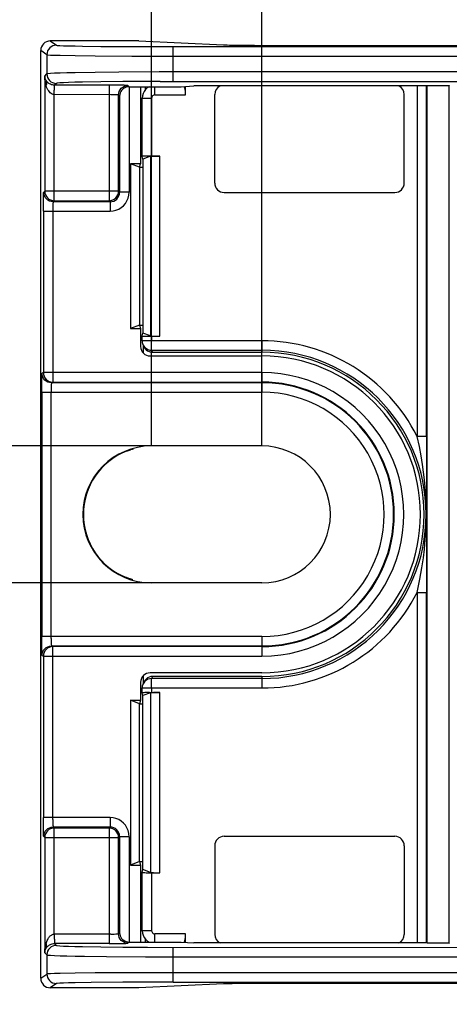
# Model space of a CAD drawing. Header units: millimetres. Extents: x 0 to 210, y 0 to 297.
# Tile 5 of 23: x 60.38 to 64.91, y 139.73 to 150.13. Entities that reach past the tile are written whole.
import ezdxf
from ezdxf.enums import TextEntityAlignment as Align

# ---------------------------------------------------------------- set-up
doc = ezdxf.new("R2010")
doc.units = ezdxf.units.MM
doc.header["$LTSCALE"] = 19.36
doc.layers.get('0').update_dxf_attribs({"linetype": 'CONTINUOUS'})
doc.layers.add('Z_DIM_2D', color=7, linetype='CONTINUOUS')
doc.styles.add('TEXTSTYLE_3', font='helveticaneueltw1g-ltcn.otf')
doc.dimstyles.new('DIMSTYLE_2', dxfattribs={"dimtxt": 2.2, "dimasz": 3.5, "dimexe": 1.5, "dimexo": 0, "dimgap": 0.55, "dimtad": 1, "dimdec": 1, "dimlfac": 3, "dimdsep": 46, "dimtxsty": 'TEXTSTYLE_3', "dimcen": 0.09, "dimclrt": 5, "dimadec": 0, "dimazin": 0, "dimtp": 0.5, "dimtm": 0.5, "dimtfac": 1, "dimtdec": 1, "dimtofl": 0, "dimtmove": 0, "dimatfit": 3, "dimfxl": 0, "dimtolj": 1, "dimarcsym": 0})
doc.dimstyles.new('DIMSTYLE_3', dxfattribs={"dimtxt": 2.2, "dimasz": 3.5, "dimexe": 1.5, "dimexo": 0, "dimgap": 0.55, "dimtad": 1, "dimdec": 1, "dimlfac": 3, "dimdsep": 46, "dimtxsty": 'TEXTSTYLE_3', "dimcen": 0.09, "dimclrt": 5, "dimadec": 0, "dimazin": 0, "dimtp": 0.1, "dimtm": 0.1, "dimtfac": 1, "dimtdec": 1, "dimtofl": 0, "dimtmove": 0, "dimatfit": 3, "dimfxl": 0, "dimtolj": 1, "dimarcsym": 0})

# ---------------------------------------------------------------- blocks, each defined once
blk = doc.blocks.new('*D4')
at = {"layer": 'Z_DIM_2D', "color": 2, "linetype": 'Continuous'}
for p, q in [((54.6, 145.632), (54.6, 150.632)), ((54.6, 150.632), (54.6, 144.909)), ((61.767, 145.632), (53.1, 145.632)), ((54.6, 138.807), (54.6, 144.909)), ((61.767, 144.187), (53.1, 144.187)), ((54.6, 144.187), (54.6, 138.807))]:
    blk.add_line(p, q, dxfattribs=at)
at = {"layer": 'Z_DIM_2D', "color": 5, "linetype": 'Continuous', "style": 'TEXTSTYLE_3'}
blk.add_text('4.3', height=2.2, rotation=90, dxfattribs=at).set_placement((54.05, 142.501), align=Align.RIGHT)
blk = doc.blocks.new('_NONE')
blk = doc.blocks.new('*D6')
at = {"layer": 'Z_DIM_2D', "color": 2, "linetype": 'Continuous'}
for p, q in [((62.933, 145.632), (62.933, 157.409)), ((111.767, 145.626), (111.767, 157.409)), ((62.933, 155.909), (87.35, 155.909)), ((111.767, 155.909), (87.35, 155.909))]:
    blk.add_line(p, q, dxfattribs=at)
at = {"layer": 'Z_DIM_2D', "color": 5, "linetype": 'Continuous', "style": 'TEXTSTYLE_3'}
blk.add_text('146.5', height=2.2, dxfattribs=at).set_placement((87.35, 156.459), align=Align.CENTER)
blk = doc.blocks.new('*D7')
at = {"layer": 'Z_DIM_2D', "color": 2, "linetype": 'Continuous'}
for p, q in [((61.767, 145.632), (61.767, 157.409)), ((62.933, 145.632), (62.933, 157.409)), ((61.767, 155.909), (55.972, 155.909)), ((55.972, 155.909), (62.35, 155.909)), ((67.933, 155.909), (62.35, 155.909)), ((62.933, 155.909), (67.933, 155.909))]:
    blk.add_line(p, q, dxfattribs=at)
at = {"layer": 'Z_DIM_2D', "color": 5, "linetype": 'Continuous', "style": 'TEXTSTYLE_3'}
blk.add_text('3.5', height=2.2, dxfattribs=at).set_placement((59.666, 156.459), align=Align.RIGHT)

msp = doc.modelspace()

# ---------------------------------------------------------------- linework, layer by layer
at = {"color": 9, "linetype": 'Continuous'}
for p, q in [((60.7001, 149.9092), (60.7645, 149.8642)), ((60.6645, 149.7642), (60.6001, 149.8093)), ((60.6645, 149.7642), (60.6645, 149.5612)), ((60.9636, 149.7549), (61.1741, 149.7526)), ((61.1741, 149.7526), (61.5617, 149.7502)), ((61.2355, 149.8526), (61.5933, 149.8502)), ((61.5933, 149.8502), (69.7301, 149.8494)), ((61.9977, 149.4824), (61.9977, 149.8494)), ((61.5617, 149.7502), (69.495, 149.7494)), ((60.642, 149.5387), (60.6645, 149.5612)), ((61.1741, 149.5778), (60.9636, 149.5744)), ((61.4249, 149.5803), (61.1741, 149.5778)), ((61.8499, 149.5822), (61.4249, 149.5803)), ((69.4054, 149.5824), (61.8499, 149.5822)), ((60.6426, 149.5211), (60.642, 149.5387)), ((60.642, 149.5387), (60.642, 148.3221)), ((60.7645, 149.4612), (60.7455, 149.4422)), ((61.3207, 149.4422), (60.7455, 149.4422)), ((61.2355, 149.4778), (61.0414, 149.4744)), ((61.4669, 149.4803), (61.2355, 149.4778)), ((61.3206, 149.4422), (61.3206, 148.2221)), ((61.8594, 149.4822), (61.4669, 149.4803)), ((61.8594, 149.4822), (69.3968, 149.4824)), ((60.742, 149.3422), (60.7426, 149.3644)), ((60.742, 148.2221), (60.742, 149.3422)), ((61.4206, 148.3221), (61.4206, 149.3388)), ((61.4317, 149.3276), (61.4206, 149.3388)), ((61.8031, 149.3396), (61.8031, 149.4259)), ((61.8031, 149.3396), (62.129, 149.3396)), ((64.5716, 149.4346), (64.5716, 145.7328)), ((64.6716, 145.7328), (64.6716, 149.4346)), ((61.4317, 149.3276), (61.4317, 148.3109)), ((61.6698, 149.3062), (61.7698, 149.3062)), ((61.7582, 148.691), (61.7582, 146.7941)), ((61.8578, 146.791), (61.8578, 148.6942)), ((60.6309, 148.3109), (60.642, 148.3221)), ((61.4206, 148.3221), (60.642, 148.3221)), ((61.4206, 148.3221), (61.4317, 148.3109)), ((61.5317, 148.3109), (61.4317, 148.3109)), ((60.742, 148.2221), (60.7309, 148.211)), ((61.3318, 148.211), (60.7309, 148.211)), ((60.742, 148.2221), (61.3206, 148.2221)), ((61.3318, 148.211), (61.3206, 148.2221)), ((61.3318, 148.211), (61.3318, 148.111)), ((60.6275, 148.111), (60.6275, 146.4062)), ((60.6275, 148.111), (61.3318, 148.111)), ((62.9334, 146.7428), (61.6698, 146.7428)), ((61.7698, 146.6428), (61.7698, 146.7428)), ((62.9334, 146.7428), (62.9334, 146.6212)), ((61.7698, 146.6428), (61.7806, 146.6212)), ((61.7698, 146.6428), (62.9334, 146.6428)), ((60.6275, 146.4062), (60.6135, 146.3992)), ((62.9334, 146.4062), (60.6275, 146.4062)), ((62.9335, 146.4062), (62.9335, 146.1993)), ((60.7135, 146.2993), (60.6939, 146.3012)), ((60.7275, 146.3063), (60.7135, 146.2993)), ((60.61, 146.1993), (60.61, 143.6192)), ((60.61, 146.1993), (62.9334, 146.1993)), ((60.7101, 143.5998), (60.71, 146.1993)), ((64.6716, 145.7328), (64.5716, 145.7328)), ((61.544, 145.5915), (61.5456, 145.592)), ((61.5637, 145.5981), (61.5645, 145.5989)), ((61.5053, 145.5774), (61.5088, 145.5788)), ((61.522, 145.5837), (61.5251, 145.5849)), ((61.5251, 145.5849), (61.5281, 145.586)), ((61.5339, 145.588), (61.5351, 145.5884)), ((61.5111, 144.2388), (61.5053, 144.241)), ((61.5529, 144.224), (61.5495, 144.2252)), ((61.5645, 144.2196), (61.5637, 144.2204)), ((64.5716, 144.0856), (64.5716, 140.3838)), ((64.5716, 144.0856), (64.6716, 144.0856)), ((64.6716, 140.3838), (64.6716, 144.0856)), ((62.9334, 143.6192), (60.61, 143.6192)), ((62.9335, 143.6192), (62.9335, 143.4122)), ((60.7135, 143.5192), (60.7275, 143.5122)), ((60.7276, 141.6882), (60.7275, 143.5122)), ((60.6135, 143.4192), (60.6275, 143.4122)), ((60.6275, 143.4122), (60.6275, 141.7075)), ((60.6275, 143.4122), (62.9334, 143.4122)), ((61.7806, 143.1972), (61.7698, 143.1757)), ((61.7698, 143.0757), (61.7698, 143.1757)), ((62.9334, 143.1757), (61.7698, 143.1757)), ((62.9334, 143.1972), (62.9334, 143.0757)), ((61.6698, 143.0757), (62.9334, 143.0757)), ((61.7582, 143.0243), (61.7582, 141.1275)), ((61.8578, 141.1243), (61.8578, 143.0275)), ((61.3318, 141.7075), (60.6275, 141.7075)), ((61.3318, 141.7075), (61.3318, 141.6075)), ((60.7309, 141.6075), (60.742, 141.5964)), ((60.7309, 141.6075), (61.3318, 141.6075)), ((60.742, 140.4763), (60.742, 141.5964)), ((61.3206, 141.5964), (60.742, 141.5964)), ((61.3206, 141.5964), (61.3318, 141.6075)), ((61.3206, 141.5964), (61.3206, 140.3763)), ((60.642, 141.4964), (60.6309, 141.5075)), ((60.642, 141.4964), (60.642, 140.2798)), ((60.642, 141.4964), (61.4206, 141.4964)), ((61.4317, 141.5075), (61.4206, 141.4964)), ((61.4206, 140.4797), (61.4206, 141.4964)), ((61.4317, 141.5075), (61.4317, 140.4908)), ((61.4317, 141.5075), (61.5317, 141.5075)), ((61.7698, 140.5122), (61.6698, 140.5122)), ((61.3399, 140.4764), (60.742, 140.4763)), ((61.4206, 140.4797), (61.4317, 140.4908)), ((61.8031, 140.3926), (61.8031, 140.4789)), ((62.129, 140.4789), (61.8031, 140.4789)), ((60.6521, 140.3625), (60.6561, 140.3774)), ((61.3211, 140.3763), (60.7443, 140.3763)), ((61.2355, 140.3407), (61.4669, 140.3382)), ((61.4669, 140.3382), (61.7249, 140.3366)), ((61.7249, 140.3366), (69.3968, 140.3361)), ((61.9977, 139.9691), (61.9977, 140.3361)), ((60.6645, 140.2573), (60.642, 140.2798)), ((60.6645, 140.2573), (60.6645, 140.0543)), ((61.2952, 140.2393), (61.704, 140.2366)), ((61.704, 140.2366), (69.4054, 140.2361)), ((60.6001, 140.0092), (60.6645, 140.0543)), ((60.9636, 140.0636), (60.8038, 140.0608)), ((61.1741, 140.0659), (60.9636, 140.0636)), ((61.5617, 140.0683), (61.1741, 140.0659)), ((69.495, 140.0691), (61.5617, 140.0683)), ((60.7645, 139.9543), (60.7001, 139.9092)), ((61.1332, 139.9648), (60.9614, 139.9622)), ((61.4669, 139.9677), (61.1332, 139.9648)), ((61.9976, 139.9691), (61.4669, 139.9677)), ((61.9976, 139.9691), (69.7301, 139.9691))]:
    msp.add_line(p, q, dxfattribs=at)
at = {"color": 7, "linetype": 'Continuous'}
for p, q in [((61.6335, 149.9092), (60.7001, 149.9092)), ((61.6335, 149.9092), (62.5282, 149.8684)), ((63.1721, 149.8624), (111.0281, 149.8624)), ((60.6001, 140.0092), (60.6001, 149.8093)), ((60.6633, 149.4817), (60.657, 149.4907)), ((61.3819, 149.442), (61.3207, 149.4422)), ((61.5206, 149.4387), (61.5326, 149.4259)), ((61.5322, 149.4259), (61.5322, 148.3136)), ((61.5322, 149.4259), (62.08, 149.4259)), ((61.6538, 149.4259), (61.6538, 148.6132)), ((61.7003, 149.4259), (61.7003, 149.3903)), ((61.7444, 149.4259), (61.7233, 149.413)), ((62.08, 149.4259), (62.214, 149.4346)), ((62.1289, 149.3404), (62.1291, 149.4291)), ((64.6765, 149.4346), (62.214, 149.4346)), ((62.4356, 148.4092), (62.4356, 149.3449)), ((64.4356, 148.4092), (64.4356, 149.3449)), ((64.6765, 149.4346), (64.6785, 149.4375)), ((64.6785, 140.3809), (64.6785, 149.4375)), ((64.6785, 149.4375), (64.9098, 149.4375)), ((64.9098, 140.3809), (64.9098, 149.4375)), ((64.9098, 149.4375), (64.9119, 149.4346)), ((61.6698, 148.6907), (61.6698, 149.3062)), ((61.7698, 149.3062), (61.7691, 148.6942)), ((61.5475, 148.6132), (61.5475, 146.872)), ((61.6408, 148.5759), (61.5475, 148.6132)), ((61.6538, 148.6132), (61.5475, 148.6132)), ((61.6408, 148.5759), (61.6538, 148.6132)), ((61.6771, 148.6616), (61.6698, 148.6906)), ((61.7582, 148.691), (61.6771, 148.6616)), ((61.6771, 148.6616), (61.6771, 146.8236)), ((61.7691, 148.6942), (61.8578, 148.6942)), ((61.6408, 148.5759), (61.6408, 146.9092)), ((61.6408, 148.5759), (61.6771, 148.5759)), ((62.5356, 148.3092), (64.3356, 148.3092)), ((60.6275, 148.111), (60.6277, 148.1723)), ((61.6408, 146.9092), (61.5475, 146.872)), ((61.5475, 146.872), (61.6538, 146.872)), ((61.6408, 146.9092), (61.6538, 146.872)), ((61.6408, 146.9092), (61.6771, 146.9092)), ((61.6538, 146.872), (61.6538, 146.6825)), ((61.6698, 146.7945), (61.6771, 146.8236)), ((61.6698, 146.7428), (61.6698, 146.7945)), ((61.7582, 146.7941), (61.6771, 146.8236)), ((61.7691, 146.791), (61.7698, 146.7428)), ((61.6803, 146.6981), (61.6911, 146.6765)), ((61.6803, 146.6981), (61.6866, 146.6872)), ((61.6805, 146.6981), (61.6805, 146.6149)), ((61.6911, 146.6766), (61.6999, 146.6622)), ((61.7271, 146.6368), (61.7439, 146.6282)), ((61.7538, 146.5825), (62.9335, 146.5825)), ((61.7806, 146.6212), (62.9334, 146.6212)), ((60.61, 146.1993), (60.6102, 146.2609)), ((62.9335, 146.2993), (60.7135, 146.2993)), ((60.7275, 146.3063), (62.9335, 146.3063)), ((64.6716, 145.7328), (64.6696, 144.9334)), ((61.544, 145.5915), (61.5522, 145.5942)), ((61.5522, 145.5942), (61.563, 145.5977)), ((62.9335, 145.6317), (61.7668, 145.6317)), ((64.6696, 144.9334), (64.6716, 144.0856)), ((61.5111, 144.2388), (61.5048, 144.2412)), ((61.5374, 144.2292), (61.5278, 144.2326)), ((62.9335, 144.1868), (61.7668, 144.1868)), ((60.6111, 143.4784), (60.6104, 143.5288)), ((60.7135, 143.5192), (62.9335, 143.5192)), ((62.9335, 143.5122), (60.7275, 143.5122)), ((61.6805, 143.2035), (61.6805, 143.1204)), ((62.9335, 143.236), (61.7538, 143.236)), ((61.6538, 143.136), (61.6538, 142.9465)), ((61.6717, 143.0952), (61.6698, 143.0757)), ((61.6774, 143.1139), (61.6717, 143.0952)), ((61.6803, 143.1204), (61.6774, 143.1139)), ((61.6803, 143.1204), (61.6911, 143.1419)), ((61.6999, 143.1563), (61.6911, 143.1419)), ((61.7439, 143.1902), (61.7271, 143.1817)), ((62.9334, 143.1972), (61.7806, 143.1972)), ((61.6698, 143.024), (61.6698, 143.0757)), ((61.6771, 142.9949), (61.6698, 143.024)), ((61.7582, 143.0243), (61.6771, 142.9949)), ((61.6771, 141.1569), (61.6771, 142.9949)), ((61.749, 143.0274), (61.8578, 143.0275)), ((61.7698, 143.0757), (61.7691, 143.0275)), ((61.5475, 142.9465), (61.5475, 141.2053)), ((61.6408, 142.9092), (61.5475, 142.9465)), ((61.5475, 142.9465), (61.6538, 142.9465)), ((61.6538, 142.9465), (61.6408, 142.9092)), ((61.6408, 141.2426), (61.6408, 142.9092)), ((61.6408, 142.9092), (61.6771, 142.9092)), ((60.6285, 141.5674), (60.6279, 141.6175)), ((61.5322, 141.5048), (61.5322, 140.3926)), ((62.5356, 141.5092), (64.3356, 141.5092)), ((62.4356, 141.4092), (62.4356, 140.4736)), ((64.4356, 141.4092), (64.4356, 140.4736)), ((61.6408, 141.2426), (61.5475, 141.2053)), ((61.6408, 141.2426), (61.6538, 141.2053)), ((61.6408, 141.2426), (61.6771, 141.2426)), ((61.5475, 141.2053), (61.6538, 141.2053)), ((61.6538, 141.2053), (61.6538, 140.3926)), ((61.6698, 141.1278), (61.6771, 141.1569)), ((61.6698, 140.5122), (61.6698, 141.1278)), ((61.7582, 141.1275), (61.6771, 141.1569)), ((61.7691, 141.1243), (61.7698, 140.5122)), ((61.5183, 140.3936), (61.5326, 140.3925)), ((61.5326, 140.3926), (61.5206, 140.3797)), ((61.5326, 140.3926), (62.08, 140.3926)), ((61.7003, 140.4282), (61.7003, 140.3926)), ((61.7233, 140.4055), (61.7444, 140.3926)), ((62.08, 140.3926), (62.214, 140.3838)), ((62.1144, 140.3903), (62.1171, 140.3957)), ((62.1291, 140.3894), (62.1289, 140.4781)), ((60.7443, 140.3763), (60.7645, 140.3573)), ((61.4105, 140.3767), (61.4608, 140.3773)), ((64.6765, 140.3838), (62.214, 140.3838)), ((64.6785, 140.3809), (64.6765, 140.3838)), ((64.9098, 140.3809), (64.6785, 140.3809)), ((64.9119, 140.3838), (64.9098, 140.3809)), ((61.6335, 139.9092), (60.7001, 139.9092)), ((62.5282, 139.95), (61.6335, 139.9092)), ((111.0281, 139.9561), (63.1721, 139.9561))]:
    msp.add_line(p, q, dxfattribs=at)
at = {"color": 9, "linetype": 'Continuous'}
for points in [[(60.7645, 149.8642), (60.7452, 149.8623), (60.7267, 149.8567), (60.7099, 149.8479), (60.6949, 149.8359), (60.6822, 149.8209), (60.6726, 149.8035), (60.6666, 149.7843), (60.6645, 149.7642)], [(60.7645, 149.8642), (60.7748, 149.8625), (60.7998, 149.8608), (60.8398, 149.8592), (60.8938, 149.8577), (60.9614, 149.8563), (61.0414, 149.8549), (61.2355, 149.8526)], [(60.6645, 149.7642), (60.6753, 149.7625), (60.7024, 149.7609), (60.7454, 149.7593), (60.8038, 149.7577), (60.9636, 149.7549)], [(60.9636, 149.5744), (60.8768, 149.5725), (60.8038, 149.5704), (60.7454, 149.5682), (60.7024, 149.5659), (60.6753, 149.5636), (60.6645, 149.5612)], [(60.6645, 149.5612), (60.6664, 149.5419), (60.672, 149.5234), (60.6808, 149.5066), (60.6928, 149.4916), (60.7077, 149.4789), (60.7252, 149.4693), (60.7443, 149.4633), (60.7645, 149.4612)], [(60.6561, 149.4411), (60.6521, 149.456), (60.6487, 149.4714), (60.646, 149.4875), (60.6439, 149.504), (60.6426, 149.5211)], [(60.657, 149.4907), (60.66, 149.4836), (60.6618, 149.4758), (60.6623, 149.4676), (60.6615, 149.4589), (60.6594, 149.45), (60.6561, 149.4411)], [(60.6762, 149.393), (60.669, 149.407), (60.6622, 149.4231), (60.6561, 149.4411)], [(60.744, 149.4044), (60.7439, 149.4152), (60.7441, 149.4244), (60.7449, 149.4319), (60.7456, 149.4374), (60.7457, 149.4408), (60.7455, 149.4422)], [(61.0414, 149.4744), (60.9613, 149.4725), (60.8938, 149.4704), (60.8398, 149.4683), (60.7998, 149.466), (60.7748, 149.4636), (60.7645, 149.4612)], [(61.4206, 149.3388), (61.4226, 149.3583), (61.4283, 149.3771), (61.4375, 149.3943), (61.4499, 149.4094), (61.465, 149.4218), (61.4823, 149.4311), (61.501, 149.4368), (61.5206, 149.4387)], [(60.742, 149.3422), (60.7307, 149.344), (60.7198, 149.3479), (60.7094, 149.3541), (60.6998, 149.362), (60.6915, 149.3707), (60.6838, 149.3809), (60.6762, 149.393)], [(61.4206, 149.3388), (61.4184, 149.3394), (61.4125, 149.3401), (61.4032, 149.3407), (61.3907, 149.3412), (61.3756, 149.3416), (61.3585, 149.3419), (61.3399, 149.3421), (60.742, 149.3422)], [(60.7426, 149.3644), (60.7431, 149.3855), (60.7435, 149.3953), (60.744, 149.4044)], [(61.8031, 149.3396), (61.7942, 149.3383), (61.7864, 149.3351), (61.7796, 149.3298), (61.7743, 149.323), (61.7711, 149.3152), (61.7698, 149.3062)], [(60.7309, 148.211), (60.7113, 148.2129), (60.6926, 148.2186), (60.6753, 148.2279), (60.6602, 148.2403), (60.6478, 148.2553), (60.6386, 148.2726), (60.6329, 148.2914), (60.6309, 148.3109)], [(60.642, 148.3221), (60.644, 148.3026), (60.6497, 148.2838), (60.6589, 148.2665), (60.6713, 148.2514), (60.6865, 148.2389), (60.7038, 148.2297), (60.7225, 148.224), (60.742, 148.2221)], [(61.3206, 148.2221), (61.3401, 148.224), (61.3589, 148.2297), (61.3762, 148.2389), (61.3913, 148.2514), (61.4038, 148.2665), (61.413, 148.2838), (61.4187, 148.3026), (61.4206, 148.3221)], [(61.3318, 148.111), (61.3635, 148.1136), (61.3937, 148.1208), (61.4226, 148.1329), (61.4493, 148.1492), (61.4731, 148.1696), (61.4935, 148.1933), (61.5098, 148.2199), (61.5219, 148.249), (61.5293, 148.2802), (61.5322, 148.3136)], [(61.3318, 148.211), (61.3513, 148.2129), (61.37, 148.2186), (61.3873, 148.2278), (61.4025, 148.2402), (61.4149, 148.2554), (61.4241, 148.2727), (61.4298, 148.2914), (61.4317, 148.3109)], [(60.7309, 148.211), (60.7302, 148.2087), (60.7296, 148.2028), (60.729, 148.1935), (60.7285, 148.181), (60.7281, 148.166), (60.7277, 148.1488), (60.7276, 148.1303), (60.7275, 146.3063)], [(60.6939, 146.3012), (60.6751, 146.3069), (60.6579, 146.3162), (60.6428, 146.3285), (60.6304, 146.3436), (60.6212, 146.3609), (60.6154, 146.3797), (60.6135, 146.3992)], [(60.6275, 146.4062), (60.6294, 146.3867), (60.6351, 146.368), (60.6443, 146.3507), (60.6568, 146.3355), (60.6719, 146.3231), (60.6892, 146.3139), (60.708, 146.3082), (60.7275, 146.3063)], [(60.711, 146.2696), (60.7106, 146.2545), (60.7103, 146.2373), (60.7101, 146.2187), (60.71, 146.1993)], [(60.7135, 146.2993), (60.7128, 146.2972), (60.7122, 146.2914), (60.7116, 146.2821), (60.711, 146.2696)], [(64.6683, 144.9096), (64.6679, 144.977), (64.6655, 145.0472), (64.6617, 145.1205), (64.6562, 145.1965), (64.6487, 145.2742), (64.6392, 145.3548), (64.6274, 145.4375), (64.6129, 145.5262), (64.595, 145.6251), (64.5716, 145.7328)], [(61.5587, 145.5963), (61.5622, 145.5975), (61.5637, 145.5981)], [(64.5716, 144.0856), (64.6013, 144.2238), (64.622, 144.3458), (64.637, 144.4486), (64.6486, 144.5432), (64.6576, 144.641), (64.6639, 144.7359), (64.6676, 144.825), (64.6683, 144.9096)], [(61.5637, 144.2204), (61.5622, 144.221), (61.5587, 144.2222)], [(60.6135, 143.4192), (60.6154, 143.4388), (60.6212, 143.4576), (60.6304, 143.4748), (60.6428, 143.4899), (60.6579, 143.5023), (60.6751, 143.5116), (60.6939, 143.5173), (60.7135, 143.5192)], [(60.7275, 143.5122), (60.708, 143.5103), (60.6892, 143.5046), (60.6719, 143.4954), (60.6568, 143.4829), (60.6444, 143.4678), (60.6351, 143.4505), (60.6294, 143.4317), (60.6275, 143.4122)], [(60.7101, 143.5998), (60.7103, 143.5812), (60.7106, 143.5639), (60.711, 143.5488), (60.7116, 143.5364), (60.7122, 143.5271), (60.7128, 143.5213), (60.7135, 143.5192)], [(60.7276, 141.6882), (60.7277, 141.6696), (60.7281, 141.6525), (60.7285, 141.6374), (60.729, 141.625), (60.7296, 141.6156), (60.7302, 141.6097), (60.7309, 141.6075)], [(61.5322, 141.5048), (61.5293, 141.5383), (61.5219, 141.5695), (61.5098, 141.5986), (61.4935, 141.6251), (61.4731, 141.6489), (61.4494, 141.6693), (61.4226, 141.6856), (61.3937, 141.6977), (61.3635, 141.7049), (61.3318, 141.7075)], [(60.6309, 141.5075), (60.6329, 141.5271), (60.6386, 141.5459), (60.6478, 141.5631), (60.6602, 141.5782), (60.6753, 141.5906), (60.6926, 141.5999), (60.7113, 141.6056), (60.7309, 141.6075)], [(60.742, 141.5964), (60.7225, 141.5945), (60.7038, 141.5888), (60.6865, 141.5795), (60.6713, 141.5671), (60.6589, 141.552), (60.6497, 141.5347), (60.644, 141.5159), (60.642, 141.4964)], [(61.4206, 141.4964), (61.4187, 141.5159), (61.413, 141.5347), (61.4038, 141.552), (61.3913, 141.5671), (61.3762, 141.5795), (61.3589, 141.5888), (61.3401, 141.5945), (61.3206, 141.5964)], [(61.4317, 141.5075), (61.4298, 141.5271), (61.4241, 141.5458), (61.4149, 141.5631), (61.4025, 141.5783), (61.3873, 141.5907), (61.37, 141.5999), (61.3513, 141.6056), (61.3318, 141.6075)], [(61.7698, 140.5122), (61.7711, 140.5033), (61.7743, 140.4955), (61.7796, 140.4887), (61.7864, 140.4834), (61.7942, 140.4802), (61.8031, 140.4789)], [(60.6561, 140.3774), (60.6599, 140.389), (60.6639, 140.3998), (60.6683, 140.41)], [(60.6683, 140.41), (60.673, 140.4195), (60.6779, 140.4283), (60.683, 140.4363), (60.6884, 140.4437), (60.6939, 140.4504), (60.6997, 140.4564), (60.7057, 140.4616), (60.7118, 140.466), (60.7179, 140.4697), (60.7241, 140.4725), (60.7302, 140.4745), (60.7362, 140.4757), (60.742, 140.4763)], [(60.7421, 140.4763), (60.7427, 140.452), (60.7432, 140.4292)], [(60.7432, 140.4292), (60.7435, 140.4188), (60.7439, 140.4092)], [(60.7439, 140.4092), (60.7439, 140.3987), (60.7438, 140.3903), (60.7434, 140.384), (60.7433, 140.3797), (60.7436, 140.3772), (60.7443, 140.3763)], [(61.3399, 140.4764), (61.3585, 140.4766), (61.3756, 140.4769), (61.3907, 140.4773), (61.4032, 140.4778), (61.4125, 140.4784), (61.4184, 140.479), (61.4206, 140.4797)], [(61.5206, 140.3797), (61.501, 140.3817), (61.4823, 140.3874), (61.465, 140.3966), (61.4499, 140.409), (61.4375, 140.4241), (61.4283, 140.4414), (61.4226, 140.4601), (61.4206, 140.4797)], [(60.642, 140.2798), (60.6426, 140.2974), (60.6439, 140.3145), (60.646, 140.3311), (60.6487, 140.3471), (60.6521, 140.3625)], [(60.657, 140.3277), (60.66, 140.3349), (60.6618, 140.3427), (60.6623, 140.3509), (60.6615, 140.3595), (60.6594, 140.3684), (60.6561, 140.3774)], [(60.7645, 140.3573), (60.7452, 140.3554), (60.7267, 140.3498), (60.7099, 140.341), (60.6949, 140.329), (60.6822, 140.314), (60.6726, 140.2966), (60.6666, 140.2774), (60.6645, 140.2573)], [(60.7645, 140.3573), (60.7748, 140.3548), (60.7998, 140.3525), (60.8398, 140.3502), (60.8938, 140.348), (60.9613, 140.346), (61.0414, 140.344), (61.2355, 140.3407)], [(60.6645, 140.2573), (60.6753, 140.2549), (60.7024, 140.2525), (60.7454, 140.2503), (60.8038, 140.2481), (60.8768, 140.246), (60.9636, 140.2441), (61.0631, 140.2423), (61.2952, 140.2393)], [(60.8038, 140.0608), (60.7454, 140.0592), (60.7024, 140.0576), (60.6753, 140.056), (60.6645, 140.0543)], [(60.6645, 140.0543), (60.6664, 140.035), (60.672, 140.0165), (60.6808, 139.9997), (60.6928, 139.9847), (60.7077, 139.972), (60.7252, 139.9624), (60.7443, 139.9564), (60.7645, 139.9543)], [(60.9614, 139.9622), (60.8938, 139.9608), (60.8398, 139.9592), (60.7998, 139.9576), (60.7748, 139.956), (60.7645, 139.9543)]]:
    msp.add_lwpolyline(points, dxfattribs=at)
at = {"color": 7, "linetype": 'Continuous'}
for points in [[(60.657, 149.4907), (60.6528, 149.498), (60.6493, 149.5056), (60.6464, 149.5135), (60.6442, 149.5216), (60.6428, 149.5301), (60.642, 149.5387)], [(60.7229, 149.4447), (60.7122, 149.4476), (60.7023, 149.4515), (60.6938, 149.4558), (60.6858, 149.4608), (60.6779, 149.4668), (60.6704, 149.4737), (60.6633, 149.4817)], [(60.7455, 149.4422), (60.734, 149.4428), (60.7229, 149.4447)], [(61.5206, 149.4387), (61.5175, 149.4393), (61.5099, 149.4398), (61.4976, 149.4403), (61.4812, 149.4408), (61.4608, 149.4412), (61.4371, 149.4415), (61.3819, 149.442)], [(61.4748, 149.4074), (61.4631, 149.3979), (61.4529, 149.3867), (61.4444, 149.374), (61.4378, 149.3598), (61.4335, 149.3444), (61.4317, 149.3276)], [(61.5326, 149.426), (61.5177, 149.4248), (61.5029, 149.4212), (61.4883, 149.4153), (61.4748, 149.4074)], [(61.6789, 149.3546), (61.6721, 149.3308), (61.6698, 149.3062)], [(61.7233, 149.413), (61.7049, 149.3964), (61.69, 149.3767), (61.6789, 149.3546)], [(62.1289, 149.3404), (62.1284, 149.36), (62.1269, 149.3782), (62.1245, 149.3953), (62.1212, 149.4103), (62.1172, 149.4227), (62.1144, 149.4281)], [(61.7691, 148.6942), (61.749, 148.6941), (61.7306, 148.6939), (61.7135, 148.6936), (61.6985, 148.6931), (61.6863, 148.6926), (61.6772, 148.692), (61.6718, 148.6913), (61.6698, 148.6907)], [(60.6277, 148.1723), (60.6282, 148.2275), (60.6285, 148.2511), (60.6289, 148.2715), (60.6294, 148.2879), (60.6299, 148.3002), (60.6304, 148.3078), (60.6309, 148.3109)], [(61.6698, 146.7945), (61.6718, 146.7938), (61.6772, 146.7932), (61.6863, 146.7926), (61.6985, 146.792), (61.7135, 146.7916), (61.7306, 146.7913), (61.749, 146.7911), (61.8578, 146.791)], [(61.6698, 146.7428), (61.6717, 146.7233), (61.6774, 146.7045), (61.6803, 146.6981)], [(61.6866, 146.6872), (61.6991, 146.6721), (61.7142, 146.6596)], [(61.6999, 146.6622), (61.7123, 146.6482), (61.7271, 146.6368)], [(61.7142, 146.6596), (61.7315, 146.6504), (61.7503, 146.6447), (61.7698, 146.6428)], [(61.7439, 146.6282), (61.7616, 146.6231), (61.7806, 146.6212)], [(60.6102, 146.2609), (60.6107, 146.3163), (60.6111, 146.34), (60.6115, 146.3604), (60.6119, 146.3768), (60.6124, 146.389), (60.613, 146.3964), (60.6135, 146.3992)], [(61.5339, 145.588), (61.5392, 145.5898), (61.544, 145.5915)], [(61.563, 145.5977), (61.565, 145.5983), (61.567, 145.599), (61.5695, 145.5999), (61.5723, 145.601), (61.5755, 145.6023), (61.5774, 145.6032)], [(61.5048, 145.5772), (61.5088, 145.5788), (61.5155, 145.5814), (61.522, 145.5837), (61.5281, 145.586), (61.5339, 145.588)], [(61.5278, 144.2326), (61.5225, 144.2345), (61.5169, 144.2366), (61.5111, 144.2388)], [(61.5626, 144.2209), (61.5495, 144.2252), (61.5458, 144.2264), (61.5418, 144.2277), (61.5374, 144.2292)], [(61.5713, 144.2179), (61.5685, 144.2189), (61.5663, 144.2197), (61.5644, 144.2203), (61.5626, 144.2209)], [(60.6104, 143.5288), (60.6101, 143.5876), (60.61, 143.6192)], [(60.6135, 143.4192), (60.613, 143.4221), (60.6124, 143.4295), (60.6119, 143.4417), (60.6115, 143.4581), (60.6111, 143.4784)], [(61.7142, 143.1588), (61.6991, 143.1464), (61.6866, 143.1312), (61.6803, 143.1204)], [(61.7271, 143.1817), (61.7123, 143.1703), (61.6999, 143.1563)], [(61.7698, 143.1757), (61.7503, 143.1737), (61.7315, 143.1681), (61.7142, 143.1588)], [(61.7806, 143.1972), (61.7616, 143.1954), (61.7439, 143.1902)], [(61.749, 143.0274), (61.7306, 143.0272), (61.7135, 143.0269), (61.6985, 143.0264), (61.6863, 143.0259), (61.6772, 143.0253), (61.6718, 143.0247), (61.6698, 143.024)], [(60.6279, 141.6175), (60.6275, 141.6761), (60.6275, 141.7075)], [(60.6309, 141.5075), (60.6304, 141.5106), (60.6299, 141.5182), (60.6294, 141.5305), (60.6289, 141.547), (60.6285, 141.5674)], [(61.6698, 141.1278), (61.6718, 141.1271), (61.6772, 141.1265), (61.6863, 141.1259), (61.6985, 141.1254), (61.7135, 141.1249), (61.7306, 141.1246), (61.749, 141.1244), (61.8578, 141.1243)], [(61.6698, 140.5122), (61.6721, 140.4876), (61.6789, 140.4638)], [(61.4317, 140.4908), (61.4335, 140.4742), (61.4378, 140.4587), (61.4444, 140.4444), (61.4531, 140.4315), (61.4634, 140.4203), (61.4753, 140.4107), (61.489, 140.4028), (61.5037, 140.397), (61.5183, 140.3936)], [(61.6789, 140.4638), (61.69, 140.4417), (61.705, 140.422), (61.7233, 140.4055)], [(62.1171, 140.3957), (62.1212, 140.4082), (62.1245, 140.4234)], [(62.1245, 140.4234), (62.1269, 140.4405), (62.1284, 140.4586), (62.1289, 140.4781)], [(60.642, 140.2798), (60.6428, 140.2884), (60.6442, 140.2969), (60.6464, 140.305), (60.6493, 140.3129), (60.6528, 140.3205), (60.657, 140.3277)], [(60.657, 140.3277), (60.6632, 140.3365), (60.67, 140.3443), (60.6774, 140.3512), (60.6851, 140.3572), (60.6929, 140.3622)], [(60.6929, 140.3622), (60.7013, 140.3666), (60.7112, 140.3705), (60.7219, 140.3736)], [(60.7219, 140.3736), (60.7329, 140.3755), (60.7443, 140.3763)], [(61.3211, 140.3763), (61.3522, 140.3764), (61.4105, 140.3767)], [(61.4608, 140.3773), (61.4812, 140.3777), (61.4976, 140.3782), (61.5099, 140.3787), (61.5175, 140.3792), (61.5206, 140.3797)]]:
    msp.add_lwpolyline(points, dxfattribs=at)
at = {"color": 9, "linetype": 'Continuous'}
for centre, radius, start, end in [((62.9334, 144.9092), 1.8336, 26.69095, 90), ((62.9334, 144.9092), 1.7336, 270, 90), ((62.9335, 144.9092), 1.497, 269.99972, 90.00028), ((62.9335, 144.9092), 1.39, 270, 90), ((62.9335, 144.9092), 1.29, 269.99934, 90.00078), ((62.9334, 144.9092), 1.8336, 270, 333.30905)]:
    msp.add_arc(centre, radius, start, end, dxfattribs=at)
at = {"color": 7, "linetype": 'Continuous'}
for centre, radius, start, end in [((62.9334, 144.9092), 1.712, 270, 90), ((62.9335, 144.9092), 1.6733, 270, 90), ((62.9335, 144.9092), 1.397, 270, 90), ((61.7668, 144.9092), 0.7225, 90, 270), ((62.9335, 144.9092), 0.7225, 270, 90), ((61.7668, 144.9092), 0.7175, 111.37543, 248.62456)]:
    msp.add_arc(centre, radius, start, end, dxfattribs=at)
for centre, major_axis, ratio, start_param, end_param in [((60.7001, 149.8092), (0.0819, -0.0574), 0.9997731, 2.1816046, 3.7521877), ((63.1721, 149.8705), (0.6667, 0), 0.0122179, 3.403392, 4.712389), ((62.5356, 149.3448), (-0.0707, 0.0707), 0.9998508, -0.3375512, 0.7853235), ((64.3356, 149.3448), (0.0707, 0.0707), 0.9998508, -0.7853235, 0.3375521), ((61.8578, 148.6907), (0.1, 0), 0.0349208, 1.5707963, 3.0455995), ((62.5356, 148.4092), (-0.0707, -0.0707), 0.9998508, -0.7853235, 0.7853235), ((64.3356, 148.4092), (-0.0707, 0.0707), 0.9998508, 2.3562691, 3.9269162), ((61.8578, 146.7945), (0.1, 0), 0.0349208, -3.0455995, -1.5707963), ((61.7538, 146.6825), (0.0574, 0.0819), 0.9997731, 2.1816046, 3.7521877), ((61.7538, 143.1359), (-0.0574, 0.0819), 0.9997731, -0.610595, 0.9599881), ((61.8578, 143.024), (0.1, 0), 0.0349208, 1.5707963, 3.0455995), ((62.5356, 141.4092), (0.0707, -0.0707), 0.9998508, 2.3562691, 3.9269162), ((64.3356, 141.4092), (0.0707, 0.0707), 0.9998508, -0.7853235, 0.7853235), ((61.8578, 141.1278), (0.1, 0), 0.0349208, -3.0455995, -1.5707963), ((62.5356, 140.4736), (-0.0707, -0.0707), 0.9998508, -0.7853235, 0.3375521), ((64.3356, 140.4736), (0.0707, -0.0707), 0.9998508, -0.3375512, 0.7853235), ((60.7001, 140.0092), (-0.0819, -0.0574), 0.9997731, -0.610595, 0.9599881), ((63.1721, 139.9479), (0.6667, 0), 0.0122179, 7.8539816, 9.1629786)]:
    msp.add_ellipse(centre, major_axis=major_axis, ratio=ratio, start_param=start_param, end_param=end_param, dxfattribs=at)

# ---------------------------------------------------------------- dimensions: what is measured, and where the dimension line sits
at = {"layer": 'Z_DIM_2D', "color": 2, "linetype": 'Continuous'}
for base, p1, p2, angle, dimstyle, picture, middle in [((61.7668, 155.9092), (62.9335, 145.6317), (61.7668, 145.6317), 180, 'DIMSTYLE_3', '*D7', (57.8188, 155.9092)), ((62.9335, 155.9092), (111.7668, 145.6259), (62.9335, 145.6317), 180, 'DIMSTYLE_2', '*D6', (87.3501, 155.9092)), ((54.6001, 144.1868), (61.7668, 145.6317), (61.7668, 144.1868), 270, 'DIMSTYLE_3', '*D4', (54.6001, 140.6539))]:
    dim = msp.add_linear_dim(base=base, p1=p1, p2=p2, angle=angle, dimstyle=dimstyle, override={"dimblk1": 'NONE', "dimblk2": 'NONE', "dimsah": 1}, dxfattribs=at)
    dim.commit()
    dim.dimension.update_dxf_attribs({"geometry": picture, "text_midpoint": middle, "dimtype": 160})

doc.saveas('drawing.dxf')
